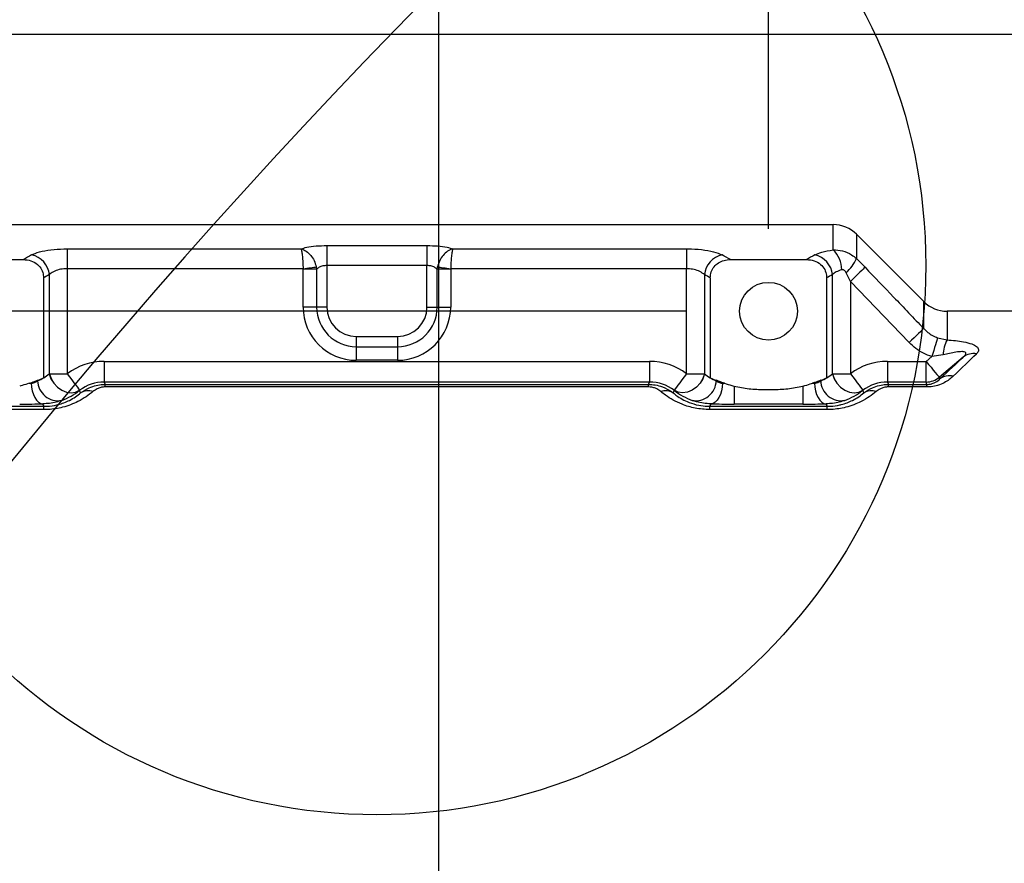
# Model space of a CAD drawing. Extents: x 0 to 8410, y 0 to 5940.
# Tile 128 of 158: x 4580 to 4819, y 4438 to 4643. Entities that reach past the tile are written whole.
import ezdxf

# ---------------------------------------------------------------- set-up
doc = ezdxf.new("R2010")
doc.units = 0
doc.header["$LTSCALE"] = 10
doc.layers.get('0').update_dxf_attribs({"linetype": 'CONTINUOUS'})
doc.styles.add('SLDTEXTSTYLE0', font='TXT', dxfattribs={"width": 0.605})
doc.dimstyles.new('SLDDIMSTYLE1', dxfattribs={"dimtxt": 50, "dimasz": 50, "dimexe": 0, "dimexo": 0.0625, "dimgap": 12.5, "dimtad": 1, "dimdec": 1, "dimrnd": 1e-09, "dimzin": 12, "dimtxsty": 'SLDTEXTSTYLE0', "dimsah": 1, "dimcen": 0.09, "dimazin": 3, "dimtfac": 1, "dimtofl": 0, "dimtmove": 0, "dimatfit": 3, "dimtolj": 1, "dimtzin": 12})
doc.dimstyles.new('SLDDIMSTYLE2', dxfattribs={"dimtxt": 50, "dimasz": 50, "dimexe": 0, "dimexo": 0.0625, "dimgap": 12.5, "dimtad": 1, "dimdec": 0, "dimrnd": 1e-09, "dimzin": 12, "dimtxsty": 'SLDTEXTSTYLE0', "dimsah": 1, "dimcen": 0.09, "dimazin": 3, "dimtfac": 1, "dimtofl": 0, "dimtmove": 0, "dimatfit": 3, "dimtolj": 1, "dimtzin": 12})
doc.dimstyles.new('SLDDIMSTYLE3', dxfattribs={"dimtxt": 50, "dimasz": 50, "dimexe": 0, "dimexo": 0.0625, "dimgap": 12.5, "dimtad": 1, "dimdec": 1, "dimrnd": 1e-09, "dimzin": 12, "dimtxsty": 'SLDTEXTSTYLE0', "dimsah": 1, "dimcen": 0.09, "dimazin": 3, "dimtfac": 1, "dimtmove": 0, "dimatfit": 3, "dimtolj": 1, "dimtzin": 12})

# ---------------------------------------------------------------- blocks, each defined once
blk = doc.blocks.new('_D_9')
at = {"color": 7, "linetype": 'CONTINUOUS'}
for p, q in [((6136.63, 4639.08), (2746.63, 4639.08)), ((2761.63, 4639.08), (2761.63, 1533.02)), ((3861.91, 1533.02), (2746.63, 1533.02))]:
    blk.add_line(p, q, dxfattribs=at)
for points in [[(2761.63, 4639.08), (2754.13, 4589.08), (2769.13, 4589.08)], [(2761.63, 1533.02), (2769.13, 1583.02), (2754.13, 1583.02)]]:
    blk.add_solid(points, dxfattribs=at)
at = {"color": 7, "linetype": 'CONTINUOUS', "insert": (2697.18, 3009.66), "char_height": 50, "attachment_point": 1, "rotation": 90, "style": 'SLDTEXTSTYLE0'}
blk.add_mtext('3106', dxfattribs=at)
blk = doc.blocks.new('_D_10')
at = {"color": 7, "linetype": 'CONTINUOUS'}
for p, q in [((4681.63, 4133.02), (4681.63, 5288.89)), ((6156.63, 4443.02), (6156.63, 5288.89)), ((4681.63, 5273.89), (6156.63, 5273.89))]:
    blk.add_line(p, q, dxfattribs=at)
for points in [[(4681.63, 5273.89), (4731.63, 5266.39), (4731.63, 5281.39)], [(6156.63, 5273.89), (6106.63, 5281.39), (6106.63, 5266.39)]]:
    blk.add_solid(points, dxfattribs=at)
at = {"color": 7, "linetype": 'CONTINUOUS', "insert": (5342.75, 5338.34), "char_height": 50, "attachment_point": 1, "style": 'SLDTEXTSTYLE0'}
blk.add_mtext('1475', dxfattribs=at)
blk = doc.blocks.new('_D_12')
at = {"color": 7, "linetype": 'CONTINUOUS'}
for p, q in [((4081.63, 4133.02), (4081.63, 5288.89)), ((4681.63, 4133.02), (4681.63, 5288.89)), ((4681.63, 5273.89), (4081.63, 5273.89))]:
    blk.add_line(p, q, dxfattribs=at)
for points in [[(4081.63, 5273.89), (4131.63, 5266.39), (4131.63, 5281.39)], [(4681.63, 5273.89), (4631.63, 5281.39), (4631.63, 5266.39)]]:
    blk.add_solid(points, dxfattribs=at)
at = {"color": 7, "linetype": 'CONTINUOUS', "insert": (4324.34, 5338.34), "char_height": 50, "attachment_point": 1, "style": 'SLDTEXTSTYLE0'}
blk.add_mtext('600', dxfattribs=at)
blk = doc.blocks.new('_D_17')
at = {"color": 7, "linetype": 'CONTINUOUS'}
for p, q in [((4681.63, 4133.02), (4681.63, 5163.68)), ((4761.63, 4592.02), (4761.63, 5163.68)), ((4681.63, 5148.68), (4581.63, 5148.68)), ((4681.63, 5148.68), (4761.63, 5148.68)), ((4761.63, 5148.68), (4861.63, 5148.68))]:
    blk.add_line(p, q, dxfattribs=at)
for points in [[(4681.63, 5148.68), (4631.63, 5156.18), (4631.63, 5141.18)], [(4761.63, 5148.68), (4811.63, 5141.18), (4811.63, 5156.18)]]:
    blk.add_solid(points, dxfattribs=at)
at = {"color": 7, "linetype": 'CONTINUOUS', "insert": (4683.44, 5213.13), "char_height": 50, "attachment_point": 1, "style": 'SLDTEXTSTYLE0'}
blk.add_mtext('80', dxfattribs=at)
blk = doc.blocks.new('_D_18')
at = {"color": 7, "linetype": 'CONTINUOUS'}
for p, q in [((4741.63, 4572.02), (3022.82, 4572.02)), ((3037.82, 4423.02), (3037.82, 4572.02)), ((4260.63, 4423.02), (3022.82, 4423.02))]:
    blk.add_line(p, q, dxfattribs=at)
for points in [[(3037.82, 4572.02), (3030.32, 4522.02), (3045.32, 4522.02)], [(3037.82, 4423.02), (3045.32, 4473.02), (3030.32, 4473.02)]]:
    blk.add_solid(points, dxfattribs=at)
at = {"color": 7, "linetype": 'CONTINUOUS', "insert": (2973.36, 4440.23), "char_height": 50, "attachment_point": 1, "rotation": 90, "style": 'SLDTEXTSTYLE0'}
blk.add_mtext('149', dxfattribs=at)

msp = doc.modelspace()

# ---------------------------------------------------------------- linework, layer by layer
at = {"color": 7, "linetype": 'CONTINUOUS'}
for p, q in [((4499.360861, 4593.021681), (4777.320327, 4593.021681)), ((4782.977225, 4590.678503), (4799.290897, 4574.36495)), ((4562.394323, 4584.548761), (4580.873789, 4584.548761)), ((4752.394321, 4584.548761), (4770.873787, 4584.548761)), ((4585.747304, 4580.103685), (4585.747304, 4555.881073)), ((4747.520806, 4580.103685), (4747.520806, 4555.881073)), ((4775.747301, 4580.103685), (4775.747301, 4555.881073)), ((4990.391435, 4572.021772), (4804.947736, 4572.021772)), ((4760.634067, 4553.021719), (4762.634041, 4553.021719))]:
    msp.add_line(p, q, dxfattribs=at)
at = {"color": 8, "linetype": 'CONTINUOUS'}
for p, q in [((4777.320327, 4586.887171), (4777.320327, 4593.021681)), ((4782.977225, 4590.678503), (4782.977225, 4584.761192)), ((4591.520818, 4587.147524), (4648.235949, 4587.147524)), ((4591.520818, 4587.147524), (4591.520818, 4582.320263)), ((4654.480936, 4587.950756), (4678.787174, 4587.950756)), ((4654.480936, 4587.950756), (4654.480936, 4583.099892)), ((4678.787174, 4587.950756), (4678.787174, 4583.099892)), ((4685.032161, 4587.147524), (4741.747292, 4587.147524)), ((4741.747292, 4587.147524), (4741.747292, 4582.320263)), ((4782.977225, 4584.761192), (4785.056355, 4582.663347)), ((4591.520818, 4582.320263), (4591.520818, 4556.871464)), ((4648.728402, 4582.320263), (4591.520818, 4582.320263)), ((4648.736389, 4582.203914), (4648.728402, 4582.320263)), ((4652.018996, 4582.203914), (4648.736389, 4582.203914)), ((4648.736389, 4573.0217), (4648.736389, 4582.203914)), ((4651.926102, 4582.764675), (4652.018996, 4582.203914)), ((4652.018996, 4582.203914), (4652.018996, 4573.0217)), ((4654.480936, 4583.099892), (4654.480936, 4573.0217)), ((4678.787174, 4583.099892), (4654.480936, 4583.099892)), ((4678.787174, 4573.0217), (4678.787174, 4583.099892)), ((4681.249114, 4582.203914), (4681.341978, 4582.764675)), ((4681.249114, 4573.0217), (4681.249114, 4582.203914)), ((4684.53172, 4582.203914), (4681.249114, 4582.203914)), ((4684.539708, 4582.320263), (4684.53172, 4582.203914)), ((4684.53172, 4582.203914), (4684.53172, 4573.0217)), ((4741.747292, 4582.320263), (4684.539708, 4582.320263)), ((4741.747292, 4556.871464), (4741.747292, 4582.320263)), ((4587.19069, 4556.871464), (4587.19069, 4580.885698)), ((4746.07742, 4580.885698), (4746.07742, 4556.871464)), ((4777.190687, 4556.871464), (4777.190687, 4580.885698)), ((4781.520786, 4579.254438), (4780.481221, 4581.350376)), ((4781.520786, 4579.254438), (4781.520786, 4556.871464)), ((4795.755388, 4564.436247), (4781.520786, 4579.254438)), ((4652.018996, 4573.0217), (4648.736389, 4573.0217)), ((4654.480936, 4573.0217), (4652.018996, 4573.0217)), ((4678.787174, 4573.0217), (4681.249114, 4573.0217)), ((4681.249114, 4573.0217), (4684.53172, 4573.0217)), ((4799.290897, 4567.81893), (4799.290897, 4574.36495)), ((4804.947736, 4572.021772), (4804.947736, 4565.083553)), ((4661.63406, 4565.868666), (4671.63405, 4565.868666)), ((4661.63406, 4565.868666), (4661.63406, 4563.406755)), ((4671.63405, 4565.868666), (4671.63405, 4563.406755)), ((4802.678468, 4565.588524), (4804.947736, 4565.083553)), ((4661.63406, 4563.406755), (4671.63405, 4563.406755)), ((4661.63406, 4563.406755), (4661.63406, 4560.12397)), ((4671.63405, 4563.406755), (4671.63405, 4560.12397)), ((4671.63405, 4560.12397), (4661.63406, 4560.12397)), ((4799.876632, 4559.850265), (4801.260175, 4561.011125)), ((4804.014864, 4561.42812), (4801.260175, 4561.011125)), ((4808.876636, 4560.879042), (4803.088607, 4556.022217)), ((4600.48941, 4559.850265), (4732.7787, 4559.850265)), ((4600.48941, 4559.850265), (4600.48941, 4554.85325)), ((4732.7787, 4559.850265), (4732.7787, 4554.85325)), ((4790.489437, 4559.850265), (4790.489437, 4554.85325)), ((4790.489437, 4559.850265), (4799.876632, 4559.850265)), ((4799.876632, 4554.85325), (4799.876632, 4559.850265)), ((4587.19069, 4556.871464), (4591.520818, 4556.871464)), ((4741.747292, 4556.871464), (4746.07742, 4556.871464)), ((4777.190687, 4556.871464), (4781.520786, 4556.871464)), ((4803.088607, 4556.022217), (4803.238871, 4555.609514)), ((4584.303918, 4555.263092), (4584.303918, 4555.157949)), ((4600.48941, 4554.85325), (4600.729527, 4554.273655)), ((4732.7787, 4554.85325), (4600.48941, 4554.85325)), ((4600.729527, 4553.660442), (4600.729527, 4554.273655)), ((4600.729527, 4554.273655), (4732.538583, 4554.273655)), ((4732.538583, 4553.660442), (4600.729527, 4553.660442)), ((4732.538583, 4554.273655), (4732.7787, 4554.85325)), ((4732.538583, 4553.660442), (4732.538583, 4554.273655)), ((4748.964192, 4555.157949), (4748.964192, 4555.263092)), ((4753.294321, 4553.888847), (4753.294321, 4549.504091)), ((4769.973816, 4553.888847), (4769.973816, 4549.504091)), ((4774.303915, 4555.263092), (4774.303915, 4555.157949)), ((4790.489437, 4554.85325), (4790.729525, 4554.273655)), ((4799.876632, 4554.85325), (4790.489437, 4554.85325)), ((4790.729525, 4553.660442), (4790.729525, 4554.273655)), ((4790.729525, 4554.273655), (4800.087633, 4554.273655)), ((4800.087633, 4553.660442), (4790.729525, 4553.660442)), ((4800.087633, 4554.273655), (4799.876632, 4554.85325)), ((4800.087633, 4553.660442), (4800.087633, 4554.273655)), ((4594.759287, 4552.206566), (4594.49199, 4552.851965)), ((4738.77612, 4552.851965), (4738.508823, 4552.206566)), ((4784.759285, 4552.206566), (4784.492018, 4552.851965)), ((4557.404729, 4548.962404), (4585.863384, 4548.962404)), ((4585.863384, 4548.164894), (4557.404729, 4548.164894)), ((4585.863384, 4548.962404), (4585.613879, 4549.564888)), ((4585.863384, 4548.164894), (4585.863384, 4548.962404)), ((4747.654231, 4549.564888), (4747.404726, 4548.962404)), ((4747.404726, 4548.164894), (4747.404726, 4548.962404)), ((4747.404726, 4548.962404), (4775.863351, 4548.962404)), ((4775.863351, 4548.164894), (4747.404726, 4548.164894)), ((4769.973816, 4549.504091), (4753.294321, 4549.504091)), ((4775.863351, 4548.962404), (4775.613906, 4549.564888)), ((4775.863351, 4548.164894), (4775.863351, 4548.962404))]:
    msp.add_line(p, q, dxfattribs=at)
at = {"color": 8, "linetype": 'CONTINUOUS', "flags": 128}
for points in [[(4648.728402, 4582.320263), (4649.192484, 4582.384636), (4649.650188, 4582.448294), (4650.095197, 4582.510282), (4650.52137, 4582.56941), (4650.922867, 4582.6252), (4651.294144, 4582.676937), (4651.630106, 4582.723667), (4651.926102, 4582.764675)], [(4681.341978, 4582.764675), (4681.638004, 4582.723667), (4681.973966, 4582.676937), (4682.345243, 4582.6252), (4682.74674, 4582.56941), (4683.172913, 4582.510282), (4683.617922, 4582.448294), (4684.075626, 4582.384636), (4684.539708, 4582.320263)], [(4785.056355, 4582.663347), (4784.887614, 4582.500507), (4784.618678, 4582.241346), (4784.257474, 4581.893017), (4783.814849, 4581.466247), (4783.303859, 4580.973675), (4782.73988, 4580.429842), (4782.139542, 4579.850962), (4781.520786, 4579.254438)], [(4799.290897, 4567.81893), (4799.113633, 4567.649414), (4798.838975, 4567.386677), (4798.474969, 4567.038347), (4798.032167, 4566.614677), (4797.523322, 4566.127827), (4796.963276, 4565.5921), (4796.368184, 4565.022756), (4795.755388, 4564.436247)], [(4802.678468, 4565.588524), (4802.592995, 4565.312673), (4802.473368, 4564.926674), (4802.322688, 4564.4403), (4802.144827, 4563.866188), (4801.944258, 4563.218881), (4801.726224, 4562.51507), (4801.49621, 4561.772873), (4801.260175, 4561.011125)], [(4799.876632, 4559.850265), (4800.489904, 4559.119274), (4801.080587, 4558.415462), (4801.627102, 4557.764103), (4802.109243, 4557.189514), (4802.509369, 4556.712677), (4802.812698, 4556.350996), (4803.008201, 4556.118061), (4803.088607, 4556.022217)], [(4587.163003, 4556.848575), (4587.558778, 4555.652429), (4588.223042, 4554.538061), (4589.110406, 4553.581287), (4590.160372, 4552.847435), (4591.301264, 4552.386572), (4592.45524, 4552.230169), (4593.543561, 4552.388717), (4594.49199, 4552.851965)], [(4587.19069, 4556.871464), (4587.585034, 4555.675556), (4588.24742, 4554.561188), (4589.132788, 4553.604175), (4590.180786, 4552.869846), (4591.32007, 4552.407791), (4592.473002, 4552.249958), (4593.561085, 4552.406837), (4594.510229, 4552.8677)], [(4591.520818, 4556.871464), (4592.090966, 4556.107809), (4592.640223, 4555.372288), (4593.148442, 4554.691603), (4593.596967, 4554.090788), (4593.969407, 4553.592016), (4594.252052, 4553.213407), (4594.434532, 4552.969028), (4594.510229, 4552.8677)], [(4746.07742, 4556.871464), (4745.683076, 4555.675556), (4745.02066, 4554.561188), (4744.135322, 4553.604175), (4743.087324, 4552.869846), (4741.94804, 4552.407791), (4740.795108, 4552.249958), (4739.707025, 4552.406837), (4738.757881, 4552.8677)], [(4741.747292, 4556.871464), (4741.177144, 4556.107809), (4740.627887, 4555.372288), (4740.119668, 4554.691603), (4739.671143, 4554.090788), (4739.298703, 4553.592016), (4739.016058, 4553.213407), (4738.833578, 4552.969028), (4738.757881, 4552.8677)], [(4746.105107, 4556.848575), (4745.709302, 4555.652429), (4745.045068, 4554.538061), (4744.157704, 4553.581287), (4743.107738, 4552.847435), (4741.966846, 4552.386572), (4740.81287, 4552.230169), (4739.724549, 4552.388717), (4738.77612, 4552.851965)], [(4777.162971, 4556.848575), (4777.558806, 4555.652429), (4778.22304, 4554.538061), (4779.110434, 4553.581287), (4780.160369, 4552.847435), (4781.301262, 4552.386572), (4782.455208, 4552.230169), (4783.543589, 4552.388717), (4784.492018, 4552.851965)], [(4777.190687, 4556.871464), (4777.585032, 4555.675556), (4778.247418, 4554.561188), (4779.132785, 4553.604175), (4780.180814, 4552.869846), (4781.320037, 4552.407791), (4782.47303, 4552.249958), (4783.561112, 4552.406837), (4784.510197, 4552.8677)], [(4781.520786, 4556.871464), (4782.090964, 4556.107809), (4782.640221, 4555.372288), (4783.14841, 4554.691603), (4783.596994, 4554.090788), (4783.969404, 4553.592016), (4784.25205, 4553.213407), (4784.434559, 4552.969028), (4784.510197, 4552.8677)], [(4582.793834, 4554.561903), (4582.861634, 4553.604175), (4583.031358, 4552.682211), (4583.296748, 4551.829626), (4583.647939, 4551.078369), (4584.071936, 4550.456096), (4584.553065, 4549.985697), (4585.073473, 4549.685051), (4585.613879, 4549.564888)], [(4750.474276, 4554.561903), (4750.406476, 4553.604175), (4750.236752, 4552.682211), (4749.971362, 4551.829626), (4749.620171, 4551.078369), (4749.196174, 4550.456096), (4748.715045, 4549.985697), (4748.194637, 4549.685051), (4747.654231, 4549.564888)], [(4772.793831, 4554.561903), (4772.861662, 4553.604175), (4773.031356, 4552.682211), (4773.296716, 4551.829626), (4773.647966, 4551.078369), (4774.071934, 4550.456096), (4774.553063, 4549.985697), (4775.073471, 4549.685051), (4775.613906, 4549.564888)]]:
    msp.add_lwpolyline(points, dxfattribs=at)
at = {"color": 7, "linetype": 'CONTINUOUS'}
for centre, radius in [((4666.634054, 4583.099844), 133.173425), ((4761.634054, 4572.021738), 7)]:
    msp.add_circle(centre, radius, dxfattribs=at)
for centre, radius, start, end in [((5804.021524, 3538.989613), 1580, 55, 155), ((4777.320345, 4585.021738), 8, 45, 90), ((4804.947762, 4580.021738), 8, 225, 270), ((4572.634054, 4584.521738), 31.5, 291.74473944, 294.60080759), ((4760.634054, 4584.521738), 31.5, 245.39919241, 248.25526056), ((4762.634054, 4584.521738), 31.5, 291.74473944, 294.60080759)]:
    msp.add_arc(centre, radius, start, end, dxfattribs=at)
at = {"color": 8, "linetype": 'CONTINUOUS'}
for centre, radius, start, end in [((4772.750952, 4582.028575), 6.669719, 0.33472289, 46.75710108), ((4581.694814, 4580.262472), 5.5311, 6.46963732, 77.83296962), ((4751.573296, 4580.262472), 5.5311, 102.16703038, 173.53036268), ((4771.694834, 4580.262486), 5.531075, 6.46952425, 77.83347508), ((4773.154511, 4589.33068), 10.833556, 312.55501322, 335.05233756), ((4661.634054, 4573.021738), 12.897669, 180, 270), ((4661.634054, 4573.021738), 9.615062, 180, 270), ((4661.634054, 4573.021738), 7.153106, 180, 270), ((4671.634054, 4573.021738), 9.615062, 270, 0), ((4671.634054, 4573.021738), 12.897669, 270, 0), ((4671.634054, 4573.021738), 7.153106, 270, 0), ((4813.368108, 4560.987909), 9.363598, 154.06184963, 177.30536307), ((4811.431339, 4557.602289), 4.154951, 80.89814593, 127.94157669), ((4799.874323, 4559.856859), 5.003609, 270.02644209, 309.97050097), ((4805.518636, 4552.564097), 3.804194, 75.81441704, 126.81812446), ((4589.283748, 4555.305458), 4.982015, 181.69667924, 280.21761342), ((4743.984362, 4555.305458), 4.982015, 259.78238658, 358.30332076), ((4779.283767, 4555.305479), 4.982037, 181.69690935, 280.21766825), ((4596.618905, 4549.297714), 3.452477, 70.73204428, 122.5906246), ((4736.649205, 4549.297714), 3.452477, 57.4093754, 109.26795572), ((4786.61891, 4549.297655), 3.45253, 70.73247523, 122.59019366)]:
    msp.add_arc(centre, radius, start, end, dxfattribs=at)
for centre, major_axis, ratio, start_param, end_param in [((4610.573364, 4423.021738), (0, 170), 0.5603693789, 0.2951768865, 0.3170497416), ((4722.694744, 4423.021738), (0, 170), 0.5603693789, 5.9661355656, 5.9880084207), ((4800.573364, 4423.021738), (0, 170), 0.5603693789, 0.2951768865, 0.3170497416), ((4614.903491, 4423.021738), (0, 165), 0.5773502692, 0.2951768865, 0.311052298), ((4718.364617, 4423.021738), (0, 165), 0.5773502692, 5.9721330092, 5.9880084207), ((4804.903491, 4423.021738), (0, 165), 0.5773502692, 0.2951768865, 0.311052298), ((4646.28626, 4426.849627), (171.76039, 143.948452), 0.0224305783, 5.8457102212, 5.9356315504), ((4649.498241, 4423.021738), (171.757892, 148.949643), 0.0225520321, 5.8449517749, 5.9348731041), ((4600.496989, 4544.841039), (5.744351, -13.868089), 0.9992864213, 2.7491458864, 3.3900809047), ((4732.771119, 4544.841039), (5.744351, 13.868089), 0.9992864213, 6.0346970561, 6.6756320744), ((4790.496989, 4544.841039), (5.744351, -13.868089), 0.9992864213, 2.7491458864, 3.3900809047), ((4581.306674, 4564.500386), (5.498209, 8.595654), 0.9376652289, 4.0525054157, 4.3840564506), ((4595.947473, 4545.370689), (8.247313, 12.893481), 0.9376652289, 1.2401007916, 1.242463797), ((4737.320634, 4545.370689), (-8.247313, 12.893481), 0.9376652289, 5.0407215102, 5.0430845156), ((4751.961433, 4564.500386), (-5.498209, 8.595654), 0.9376652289, 1.8991288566, 2.2306798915), ((4771.306674, 4564.500386), (5.498209, 8.595654), 0.9376652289, 4.0525054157, 4.3840564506), ((4785.947473, 4545.370689), (8.247313, 12.893481), 0.9376652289, 1.2401007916, 1.242463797), ((4579.9738, 4554.850182), (5, 0), 0.069841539, 5.1960171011, 5.3116203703), ((4600.496989, 4544.841039), (-3.832299, 9.251988), 0.9985741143, 5.89073854, 6.5316735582), ((4732.771119, 4544.841039), (3.832299, 9.251988), 0.9985741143, 6.0346970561, 6.6756320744), ((4753.294308, 4554.850182), (5, 0), 0.069841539, 4.1131575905, 4.2287608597), ((4769.9738, 4554.850182), (5, 0), 0.069841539, 5.1960171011, 5.3116203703), ((4790.496989, 4544.841039), (-3.832299, 9.251988), 0.9985741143, 5.89073854, 6.5316735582), ((4585.636801, 4564.500386), (8.288222, 12.742808), 0.958069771, 4.0500902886, 4.3816413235), ((4600.2776, 4545.370689), (5.474301, 8.736637), 0.9075907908, 1.2459485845, 1.2483115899), ((4732.990507, 4545.370689), (-5.474301, 8.736637), 0.9075907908, 5.0348737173, 5.0372367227), ((4747.631306, 4564.500386), (-8.288222, 12.742808), 0.958069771, 1.9015439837, 2.2330950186), ((4775.636801, 4564.500386), (8.288222, 12.742808), 0.958069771, 4.0500902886, 4.3816413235), ((4790.2776, 4545.370689), (5.474301, 8.736637), 0.9075907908, 1.2459485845, 1.2483115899), ((4579.9738, 4549.853228), (10, 0), 0.0349207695, 4.7123889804, 5.3116203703), ((4753.294308, 4549.853228), (10, 0), 0.0349207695, 4.1131575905, 4.7123889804), ((4769.9738, 4549.853228), (10, 0), 0.0349207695, 4.7123889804, 5.3116203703)]:
    msp.add_ellipse(centre, major_axis=major_axis, ratio=ratio, start_param=start_param, end_param=end_param, dxfattribs=at)
for points, knots in [([(4582.860561, 4585.669329), (4582.980579, 4585.731044), (4583.650757, 4586.075661), (4585.312493, 4586.595727), (4588.228179, 4587.060158), (4590.425418, 4587.118459), (4591.520818, 4587.147524)], [0, 0, 0, 0, 0.0688460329, 0.3844365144, 0.6931201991, 1, 1, 1, 1]), ([(4648.235949, 4587.147524), (4648.668612, 4587.275934), (4649.679685, 4587.576011), (4651.843711, 4587.883809), (4653.60359, 4587.928484), (4654.480936, 4587.950756)], [0, 0, 0, 0, 0.2727868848, 0.6374653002, 1, 1, 1, 1]), ([(4648.235949, 4587.147524), (4648.239565, 4587.146572), (4648.6564, 4587.036874), (4649.491645, 4586.658276), (4650.590446, 4585.63178), (4651.475003, 4584.304656), (4651.773854, 4583.284428), (4651.926102, 4582.764675)], [0, 0, 0, 0, 0.002294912, 0.264568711, 0.5145609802, 0.7526942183, 1, 1, 1, 1]), ([(4648.235949, 4587.147524), (4648.236436, 4587.146175), (4648.265283, 4587.066221), (4648.322096, 4586.869972), (4648.430093, 4586.309905), (4648.551067, 4585.358608), (4648.66856, 4583.919942), (4648.708212, 4582.859981), (4648.728402, 4582.320263)], [0, 0, 0, 0, 0.0022890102, 0.1356576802, 0.2651828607, 0.5150774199, 0.7530840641, 1, 1, 1, 1]), ([(4678.787174, 4587.950756), (4679.66452, 4587.928484), (4681.424399, 4587.883809), (4683.588425, 4587.576011), (4684.599498, 4587.275934), (4685.032161, 4587.147524)], [0, 0, 0, 0, 0.3625346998, 0.7272131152, 1, 1, 1, 1]), ([(4685.032161, 4587.147524), (4685.028545, 4587.146572), (4684.61171, 4587.036874), (4683.776466, 4586.658276), (4682.677662, 4585.631781), (4681.793112, 4584.30465), (4681.494239, 4583.284427), (4681.341978, 4582.764675)], [0, 0, 0, 0, 0.0022949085, 0.2645683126, 0.5145602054, 0.7526930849, 1, 1, 1, 1]), ([(4685.032161, 4587.147524), (4685.031674, 4587.146175), (4685.002827, 4587.066221), (4684.946014, 4586.869972), (4684.838017, 4586.309905), (4684.717043, 4585.358608), (4684.59955, 4583.919942), (4684.559898, 4582.859981), (4684.539708, 4582.320263)], [0, 0, 0, 0, 0.0022890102, 0.1356576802, 0.2651828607, 0.5150774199, 0.7530840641, 1, 1, 1, 1]), ([(4741.747292, 4587.147524), (4741.878368, 4587.147071), (4743.119736, 4587.142783), (4745.496947, 4586.998528), (4748.475452, 4586.502728), (4749.761634, 4585.947941), (4750.407549, 4585.669329)], [0, 0, 0, 0, 0.036930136, 0.3497506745, 0.6734475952, 1, 1, 1, 1]), ([(4772.860529, 4585.669329), (4773.38226, 4585.907933), (4774.51492, 4586.425934), (4776.337353, 4586.72556), (4777.320327, 4586.887171)], [0, 0, 0, 0, 0.4606251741, 1, 1, 1, 1]), ([(4777.320327, 4586.887171), (4778.085862, 4586.857525), (4779.654452, 4586.79678), (4781.603907, 4585.939424), (4782.594428, 4585.089612), (4782.977225, 4584.761192)], [0, 0, 0, 0, 0.36903454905, 0.75615645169, 1, 1, 1, 1]), ([(4591.520818, 4582.320263), (4590.971715, 4582.291654), (4589.861633, 4582.233816), (4588.398461, 4581.776884), (4587.580241, 4581.274479), (4587.250608, 4580.945498), (4587.19069, 4580.885698)], [0, 0, 0, 0, 0.3000627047, 0.6066147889, 0.9284927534, 1, 1, 1, 1]), ([(4654.480936, 4583.099892), (4654.150273, 4583.077838), (4653.476474, 4583.032898), (4652.598308, 4582.702387), (4652.212369, 4582.370303), (4652.018996, 4582.203914)], [0, 0, 0, 0, 0.32469752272, 0.66164305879, 1, 1, 1, 1]), ([(4681.249114, 4582.203914), (4681.055741, 4582.370303), (4680.669802, 4582.702387), (4679.791636, 4583.032898), (4679.117837, 4583.077838), (4678.787174, 4583.099892)], [0, 0, 0, 0, 0.3383569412, 0.6753024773, 1, 1, 1, 1]), ([(4746.07742, 4580.885698), (4745.75794, 4581.154785), (4745.130811, 4581.682995), (4743.684787, 4582.158667), (4742.558083, 4582.299641), (4741.935843, 4582.319027), (4741.812841, 4582.319833), (4741.747292, 4582.320263)], [0, 0, 0, 0, 0.3349043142, 0.6574066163, 0.9324124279, 0.9639822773, 1, 1, 1, 1]), ([(4779.420557, 4582.067539), (4778.927106, 4581.908644), (4778.000671, 4581.610326), (4777.448672, 4581.116497), (4777.190687, 4580.885698)], [0, 0, 0, 0, 0.5326343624, 1, 1, 1, 1]), ([(4780.481221, 4581.350376), (4780.412597, 4581.471404), (4780.29257, 4581.683088), (4780.068348, 4581.913125), (4779.845439, 4582.048958), (4779.625346, 4582.102915), (4779.484086, 4582.078513), (4779.420557, 4582.067539)], [0, 0, 0, 0, 0.2914387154, 0.5097368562, 0.6745328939, 0.8536267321, 1, 1, 1, 1]), ([(4785.056355, 4582.663347), (4787.367127, 4580.26099), (4792.119603, 4575.320154), (4796.856961, 4570.364845), (4799.290897, 4567.81893)], [0, 0, 0, 0, 0.4862248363, 1, 1, 1, 1]), ([(4799.290897, 4567.81893), (4799.962675, 4567.187819), (4800.968131, 4566.24323), (4802.252295, 4565.75166), (4802.678468, 4565.588524)], [0, 0, 0, 0, 0.6681318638, 1, 1, 1, 1]), ([(4804.947736, 4565.083553), (4805.646201, 4565.027091), (4807.041669, 4564.914283), (4809.12655, 4564.600591), (4810.958296, 4564.140855), (4812.244606, 4563.491362), (4812.700693, 4562.767675), (4812.503969, 4562.153659), (4812.188949, 4561.813324), (4812.088611, 4561.704923)], [0, 0, 0, 0, 0.1519296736, 0.3035415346, 0.4855287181, 0.6380012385, 0.7924237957, 0.9338842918, 1, 1, 1, 1]), ([(4801.260175, 4561.011125), (4800.573946, 4561.26365), (4799.214906, 4561.763761), (4797.346946, 4562.929943), (4796.290871, 4563.929448), (4795.755388, 4564.436247)], [0, 0, 0, 0, 0.334567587, 0.6625929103, 1, 1, 1, 1]), ([(4808.876636, 4560.879042), (4808.980723, 4560.976172), (4809.282769, 4561.25803), (4809.555563, 4561.647038), (4809.523579, 4561.950325), (4809.304431, 4562.129201), (4808.953037, 4562.205433), (4808.22731, 4562.236278), (4806.611486, 4562.056377), (4805.048381, 4561.678181), (4804.014864, 4561.42812)], [0, 0, 0, 0, 0.0661892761, 0.1920711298, 0.2617041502, 0.3149788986, 0.3993639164, 0.4465125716, 0.6340367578, 1, 1, 1, 1]), ([(4806.450905, 4556.252291), (4806.146246, 4555.979308), (4805.537707, 4555.43404), (4804.310316, 4554.661137), (4802.83977, 4554.036237), (4801.331862, 4553.7019), (4800.418663, 4553.671472), (4800.087633, 4553.660442)], [0, 0, 0, 0, 0.2280680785, 0.4555530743, 0.692769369, 0.888630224, 1, 1, 1, 1]), ([(4800.087633, 4554.273655), (4800.255478, 4554.279569), (4800.678303, 4554.294467), (4801.094005, 4554.385326), (4801.659923, 4554.5488), (4802.516849, 4554.944148), (4802.944231, 4555.337994), (4803.238871, 4555.609514)], [0, 0, 0, 0, 0.0809272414, 0.2038674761, 0.2427611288, 0.4779556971, 1, 1, 1, 1]), ([(4582.793834, 4554.561903), (4582.97467, 4554.584391), (4583.598048, 4554.661913), (4584.010859, 4554.952008), (4584.303918, 4555.157949)], [0, 0, 0, 0, 0.2900910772, 1, 1, 1, 1]), ([(4594.759287, 4552.206566), (4595.427653, 4552.66181), (4596.556476, 4553.430687), (4598.457534, 4554.04908), (4599.794361, 4554.255287), (4600.528939, 4554.269715), (4600.729527, 4554.273655)], [0, 0, 0, 0, 0.39944626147, 0.67463648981, 0.91115458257, 1, 1, 1, 1]), ([(4600.729527, 4553.660442), (4600.629088, 4553.658393), (4600.253975, 4553.650742), (4599.554659, 4553.531755), (4598.585633, 4553.177097), (4598.075361, 4552.794577), (4597.758176, 4552.556803)], [0, 0, 0, 0, 0.0773328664, 0.288817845, 0.55792861, 1, 1, 1, 1]), ([(4732.538583, 4554.273655), (4733.079116, 4554.246775), (4734.244289, 4554.188832), (4736.183978, 4553.638911), (4737.599893, 4552.893474), (4738.36653, 4552.314101), (4738.508823, 4552.206566)], [0, 0, 0, 0, 0.2390474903, 0.5152914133, 0.9100350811, 1, 1, 1, 1]), ([(4735.509934, 4552.556803), (4735.439844, 4552.613917), (4735.084762, 4552.90326), (4734.425587, 4553.293012), (4733.425961, 4553.611133), (4732.811985, 4553.64525), (4732.538583, 4553.660442)], [0, 0, 0, 0, 0.1043725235, 0.5287570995, 0.7901560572, 1, 1, 1, 1]), ([(4748.964192, 4555.157949), (4749.080802, 4555.073556), (4749.407434, 4554.837165), (4749.940687, 4554.608908), (4750.378713, 4554.570321), (4750.474276, 4554.561903)], [0, 0, 0, 0, 0.302694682, 0.8478703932, 1, 1, 1, 1]), ([(4772.793831, 4554.561903), (4772.974679, 4554.584391), (4773.598075, 4554.661908), (4774.010871, 4554.952008), (4774.303915, 4555.157949)], [0, 0, 0, 0, 0.2901004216, 1, 1, 1, 1]), ([(4784.759285, 4552.206566), (4785.427638, 4552.661814), (4786.556457, 4553.430708), (4788.457539, 4554.049066), (4789.794368, 4554.255289), (4790.528937, 4554.269715), (4790.729525, 4554.273655)], [0, 0, 0, 0, 0.3994427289, 0.6746408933, 0.9111546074, 1, 1, 1, 1]), ([(4790.729525, 4553.660442), (4790.629076, 4553.658394), (4790.253962, 4553.650744), (4789.554654, 4553.531754), (4788.58566, 4553.177087), (4788.075372, 4552.794575), (4787.758174, 4552.556803)], [0, 0, 0, 0, 0.07734059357, 0.28881853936, 0.55792345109, 1, 1, 1, 1]), ([(4597.758176, 4552.556803), (4597.222175, 4552.129883), (4596.151003, 4551.276705), (4594.308261, 4550.193775), (4592.375616, 4549.331158), (4590.030526, 4548.576806), (4587.760669, 4548.198236), (4586.205931, 4548.170914), (4585.863384, 4548.164894)], [0, 0, 0, 0, 0.1982492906, 0.3961915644, 0.5454266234, 0.6944148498, 0.9326719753, 1, 1, 1, 1]), ([(4585.863384, 4548.962404), (4586.120399, 4548.966727), (4587.194169, 4548.98479), (4588.348259, 4549.163191), (4589.683982, 4549.486599), (4590.765639, 4549.831567), (4592.210823, 4550.472036), (4593.582451, 4551.2754), (4594.364555, 4551.894236), (4594.759287, 4552.206566)], [0, 0, 0, 0, 0.0622450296, 0.2600503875, 0.2862964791, 0.4318735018, 0.5822360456, 0.7891525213, 1, 1, 1, 1]), ([(4747.404726, 4548.164894), (4746.196575, 4548.236764), (4743.777216, 4548.380685), (4740.792523, 4549.33706), (4738.455789, 4550.457841), (4736.774042, 4551.535055), (4735.884809, 4552.2538), (4735.509934, 4552.556803)], [0, 0, 0, 0, 0.2365837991, 0.473766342, 0.6663492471, 0.8593424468, 1, 1, 1, 1]), ([(4738.508823, 4552.206566), (4738.786955, 4551.983101), (4739.428219, 4551.467882), (4740.668231, 4550.678177), (4742.387501, 4549.845732), (4744.476376, 4549.205768), (4746.31039, 4548.976092), (4747.221431, 4548.964697), (4747.404726, 4548.962404)], [0, 0, 0, 0, 0.1508336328, 0.347762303, 0.5490116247, 0.779246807, 0.955586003, 1, 1, 1, 1]), ([(4787.758174, 4552.556803), (4787.222173, 4552.129883), (4786.151001, 4551.276705), (4784.308259, 4550.193775), (4782.375613, 4549.331158), (4780.030524, 4548.576806), (4777.760657, 4548.198235), (4776.205909, 4548.170914), (4775.863351, 4548.164894)], [0, 0, 0, 0, 0.19824890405, 0.39619079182, 0.54542555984, 0.69441349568, 0.93267015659, 1, 1, 1, 1]), ([(4775.863351, 4548.962404), (4776.120377, 4548.966727), (4777.194148, 4548.984788), (4778.348236, 4549.163192), (4779.683963, 4549.486603), (4780.765665, 4549.831552), (4782.210811, 4550.472047), (4783.582489, 4551.275391), (4784.364568, 4551.894235), (4784.759285, 4552.206566)], [0, 0, 0, 0, 0.0622472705, 0.260049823, 0.2862958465, 0.4318763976, 0.5822368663, 0.7891542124, 1, 1, 1, 1]), ([(4590.167495, 4550.402452), (4589.728491, 4550.255929), (4588.837856, 4549.958668), (4587.275716, 4549.648377), (4586.147707, 4549.591707), (4585.613879, 4549.564888)], [0, 0, 0, 0, 0.3386352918, 0.6870104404, 1, 1, 1, 1]), ([(4747.654231, 4549.564888), (4747.049237, 4549.598043), (4745.821762, 4549.66531), (4744.286488, 4550.000736), (4743.458949, 4550.281066), (4743.100615, 4550.402452)], [0, 0, 0, 0, 0.3552802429, 0.7208293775, 1, 1, 1, 1]), ([(4780.167522, 4550.402452), (4779.728494, 4550.25593), (4778.837831, 4549.958679), (4777.275738, 4549.648373), (4776.147737, 4549.591706), (4775.613906, 4549.564888)], [0, 0, 0, 0, 0.33864299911, 0.68701009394, 1, 1, 1, 1])]:
    msp.add_open_spline(points, degree=3, knots=knots, dxfattribs=at)
at = {"color": 7, "linetype": 'CONTINUOUS'}
for points, knots in [([(4580.873789, 4584.548761), (4581.486244, 4584.496046), (4582.714519, 4584.390327), (4584.296052, 4583.490654), (4585.3253, 4582.196045), (4585.709989, 4581.004242), (4585.738492, 4580.316339), (4585.747304, 4580.103685)], [0, 0, 0, 0, 0.2493600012, 0.5000907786, 0.7185790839, 0.9130032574, 1, 1, 1, 1]), ([(4747.520806, 4580.103685), (4747.564962, 4580.588591), (4747.653358, 4581.559333), (4748.385737, 4582.844355), (4749.477428, 4583.812667), (4750.856122, 4584.435918), (4751.871315, 4584.510393), (4752.394321, 4584.548761)], [0, 0, 0, 0, 0.1972173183, 0.3948129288, 0.586435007, 0.7869402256, 1, 1, 1, 1]), ([(4770.873787, 4584.548761), (4771.48623, 4584.496042), (4772.714509, 4584.39031), (4774.296068, 4583.490673), (4775.325337, 4582.19605), (4775.709983, 4581.004238), (4775.738489, 4580.316339), (4775.747301, 4580.103685)], [0, 0, 0, 0, 0.2493555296, 0.5000929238, 0.7185808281, 0.913003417, 1, 1, 1, 1]), ([(4582.298758, 4554.540922), (4581.725966, 4554.364838), (4580.976432, 4554.13442), (4580.165103, 4553.935705), (4579.973789, 4553.888847)], [0, 0, 0, 0, 0.76419688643, 1, 1, 1, 1]), ([(4582.298758, 4554.540922), (4582.734621, 4554.68821), (4583.531994, 4554.957661), (4584.063118, 4555.167814), (4584.303918, 4555.263092)], [0, 0, 0, 0, 0.5466236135, 1, 1, 1, 1]), ([(4750.969323, 4554.540922), (4750.533471, 4554.688211), (4749.736114, 4554.957664), (4749.204992, 4555.167814), (4748.964192, 4555.263092)], [0, 0, 0, 0, 0.5466200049, 1, 1, 1, 1]), ([(4750.969323, 4554.540922), (4751.542124, 4554.364839), (4752.291669, 4554.134423), (4753.103007, 4553.935705), (4753.294321, 4553.888847)], [0, 0, 0, 0, 0.7641994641, 1, 1, 1, 1]), ([(4753.294321, 4553.888847), (4754.495977, 4553.637926), (4756.916125, 4553.132567), (4759.389019, 4553.058839), (4760.634067, 4553.021719)], [0, 0, 0, 0, 0.49652176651, 1, 1, 1, 1]), ([(4762.634041, 4553.021719), (4763.861632, 4553.057774), (4766.334491, 4553.130403), (4768.754941, 4553.63483), (4769.973816, 4553.888847)], [0, 0, 0, 0, 0.4964259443, 1, 1, 1, 1]), ([(4769.973816, 4553.888847), (4770.594517, 4554.048479), (4771.406743, 4554.257368), (4772.128551, 4554.486817), (4772.298755, 4554.540922)], [0, 0, 0, 0, 0.7641975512, 1, 1, 1, 1]), ([(4774.303915, 4555.263092), (4773.969787, 4555.131563), (4773.41932, 4554.914873), (4772.6149, 4554.646425), (4772.298755, 4554.540922)], [0, 0, 0, 0, 0.6069905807, 1, 1, 1, 1])]:
    msp.add_open_spline(points, degree=3, knots=knots, dxfattribs=at)

# ---------------------------------------------------------------- dimensions: what is measured, and where the dimension line sits
for base, p1, p2, angle, dimstyle, picture, middle in [((4081.634054, 5273.887961), (4681.634054, 4113.021738), (4081.634054, 4113.021738), 0, 'SLDDIMSTYLE1', '_D_12', (4381.634054, 5273.887961)), ((2761.634054, 1533.021738), (6156.634054, 4639.083327), (3881.910645, 1533.021738), 90, 'SLDDIMSTYLE2', '_D_9', (2761.634054, 3086.052532)), ((3037.815198, 4572.021738), (4280.634054, 4423.021738), (4761.634054, 4572.021738), 90, 'SLDDIMSTYLE1', '_D_18', (3037.815198, 4497.521738))]:
    dim = msp.add_linear_dim(base=base, p1=p1, p2=p2, angle=angle, dimstyle=dimstyle, dxfattribs=at)
    dim.commit()
    dim.dimension.update_dxf_attribs({"geometry": picture, "text_midpoint": middle, "dimtype": 160})
for base, p2, dimstyle, picture, middle in [((6156.634054, 5273.887961), (6156.634054, 4423.021738), 'SLDDIMSTYLE1', '_D_10', (5419.134054, 5273.887961)), ((4761.634054, 5148.678389), (4761.634054, 4572.021738), 'SLDDIMSTYLE3', '_D_17', (4721.634054, 5148.678389))]:
    dim = msp.add_linear_dim(base=base, p1=(4681.634054, 4113.021738), p2=p2, dimstyle=dimstyle, dxfattribs=at)
    dim.commit()
    dim.dimension.update_dxf_attribs({"geometry": picture, "text_midpoint": middle, "dimtype": 160})

doc.saveas('drawing.dxf')
